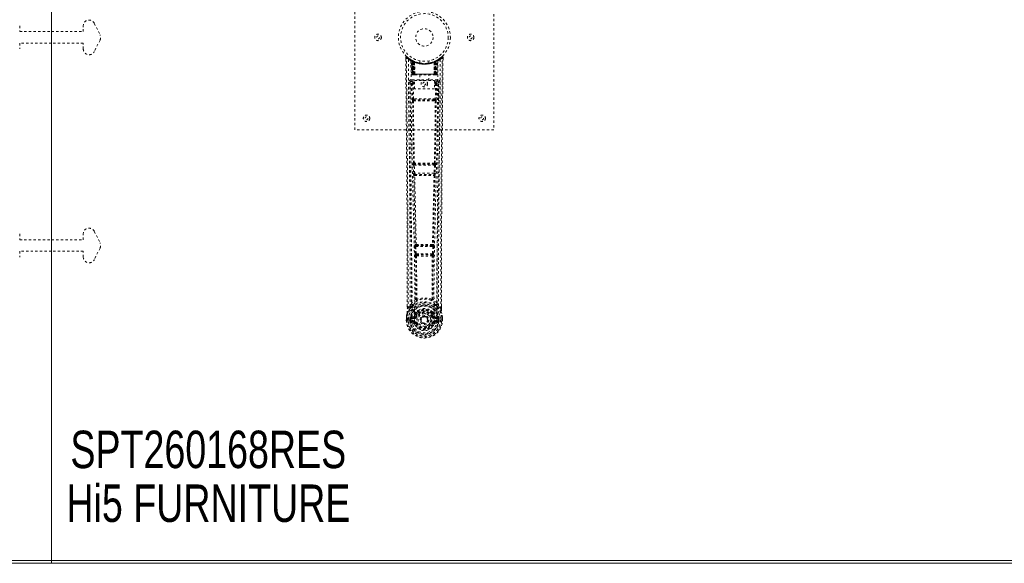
# Model space of a CAD drawing. Header units: inches. Extents: x 14 to 182, y 61 to 121.
# Tile 5 of 8: x 97 to 139, y 61 to 85. Entities that reach past the tile are written whole.
import ezdxf

# ---------------------------------------------------------------- set-up
doc = ezdxf.new("R2010")
doc.units = ezdxf.units.IN
doc.header["$MEASUREMENT"] = 0
doc.linetypes.add('SLD-Dashed', pattern=[0.075, 0.05, -0.025])
doc.linetypes.add('SLD-Solid', pattern=[0])
doc.layers.add('HI5-SYMBOLTEXT', color=5, linetype='SLD-Solid')
doc.styles.add('SLDTEXTSTYLE0', font='TXT', dxfattribs={"width": 0.75})

# ---------------------------------------------------------------- blocks, each defined once
blk = doc.blocks.new('SW_NOTE_0')
at = {"layer": 'HI5-SYMBOLTEXT', "color": 0, "char_height": 1.62, "attachment_point": 1, "style": 'SLDTEXTSTYLE0'}
for s, insert in [('SPT260168RES', (0, 2.088)), ('Hi5 FURNITURE', (-0.172, -0.24))]:
    blk.add_mtext(s, dxfattribs=dict(at, insert=insert))

msp = doc.modelspace()

# ---------------------------------------------------------------- linework, layer by layer
at = {"color": 7, "linetype": 'SLD-Solid', "lineweight": 15}
for p, q in [((97.891, 61.518), (97.891, 120.782)), ((97.891, 120.782), (97.891, 61.518)), ((97.891, 61.4), (14.141, 61.4)), ((14.259, 61.518), (97.891, 61.518)), ((14.259, 61.518), (97.891, 61.518)), ((97.891, 61.518), (181.523, 61.518)), ((97.891, 61.518), (97.891, 61.4)), ((97.891, 61.4), (97.891, 61.518)), ((97.891, 61.518), (181.523, 61.518)), ((181.641, 61.4), (97.891, 61.4))]:
    msp.add_line(p, q, dxfattribs=at)
at = {"color": 7, "linetype": 'SLD-Dashed', "lineweight": 0}
for p, q in [((111.009, 80.15), (111.009, 88.15)), ((117.009, 88.15), (117.009, 80.15)), ((99.74, 84.762), (99.99, 84.262)), ((96.516, 84.65), (96.516, 84.4)), ((96.516, 84.4), (97.891, 84.4)), ((97.891, 84.4), (99.266, 84.4)), ((99.266, 84.4), (99.266, 84.65)), ((97.891, 83.9), (96.516, 83.9)), ((96.516, 83.9), (96.516, 83.65)), ((99.266, 83.9), (97.891, 83.9)), ((99.266, 83.65), (99.266, 83.9)), ((99.99, 84.038), (99.74, 83.538)), ((113.202, 83.291), (113.203, 83.208)), ((113.441, 83.177), (113.427, 83.185)), ((113.455, 83.152), (113.442, 83.16)), ((113.463, 82.554), (113.442, 83.16)), ((113.476, 82.554), (113.455, 83.152)), ((113.525, 83.132), (113.459, 83.166)), ((113.474, 83.144), (113.497, 82.551)), ((113.542, 83.106), (113.474, 83.141)), ((113.495, 82.554), (113.474, 83.141)), ((113.501, 83.111), (113.514, 83.137)), ((113.501, 83.111), (113.502, 82.554)), ((113.507, 83.109), (113.501, 83.111)), ((113.507, 83.109), (113.519, 83.135)), ((113.507, 82.554), (113.507, 83.109)), ((113.514, 83.137), (113.519, 83.135)), ((113.515, 83.105), (113.527, 83.131)), ((113.515, 82.554), (113.515, 83.105)), ((113.519, 83.103), (113.531, 83.129)), ((113.519, 83.103), (113.519, 82.554)), ((113.527, 83.131), (113.525, 83.132)), ((113.531, 83.129), (113.527, 83.131)), ((113.533, 83.096), (113.545, 83.123)), ((113.533, 83.096), (113.534, 82.554)), ((113.537, 83.095), (113.549, 83.121)), ((113.537, 82.554), (113.537, 83.095)), ((113.542, 83.106), (113.543, 83.105)), ((113.561, 82.554), (113.542, 83.106)), ((113.543, 83.105), (113.563, 82.554)), ((113.545, 83.123), (113.549, 83.121)), ((113.588, 83.076), (113.586, 83.077)), ((113.591, 82.553), (113.586, 83.077)), ((113.588, 83.076), (113.593, 82.554)), ((113.592, 83.103), (113.589, 83.104)), ((113.809, 83.139), (113.809, 83.043)), ((114.209, 83.043), (114.209, 83.139)), ((114.429, 83.104), (114.426, 83.103)), ((114.426, 82.554), (114.43, 83.076)), ((114.432, 83.077), (114.427, 82.553)), ((114.432, 83.077), (114.43, 83.076)), ((114.456, 82.554), (114.475, 83.105)), ((114.476, 83.106), (114.457, 82.554)), ((114.473, 83.123), (114.499, 83.135)), ((114.473, 83.123), (114.485, 83.096)), ((114.475, 83.105), (114.476, 83.106)), ((114.544, 83.141), (114.476, 83.106)), ((114.481, 83.095), (114.481, 82.554)), ((114.485, 82.554), (114.485, 83.096)), ((114.491, 83.131), (114.487, 83.129)), ((114.487, 83.129), (114.499, 83.103)), ((114.491, 83.131), (114.503, 83.105)), ((114.493, 83.132), (114.492, 83.131)), ((114.56, 83.166), (114.493, 83.132)), ((114.499, 83.135), (114.504, 83.137)), ((114.499, 83.135), (114.512, 83.109)), ((114.499, 82.554), (114.499, 83.103)), ((114.503, 83.105), (114.503, 82.554)), ((114.504, 83.137), (114.513, 83.142)), ((114.504, 83.137), (114.517, 83.111)), ((114.517, 83.111), (114.512, 83.109)), ((114.512, 83.109), (114.512, 82.554)), ((114.517, 82.554), (114.517, 83.111)), ((114.521, 82.551), (114.544, 83.144)), ((114.524, 82.554), (114.544, 83.141)), ((114.537, 83.135), (114.532, 83.136)), ((114.542, 82.554), (114.563, 83.152)), ((114.556, 82.554), (114.577, 83.16)), ((114.577, 83.16), (114.563, 83.152)), ((114.591, 83.185), (114.578, 83.177)), ((114.655, 83.226), (114.595, 83.189)), ((114.766, 83.314), (114.665, 83.233)), ((114.816, 83.292), (114.786, 83.292)), ((114.815, 83.206), (114.816, 83.291)), ((113.396, 82.228), (113.392, 82.21)), ((113.393, 82.218), (113.393, 82.208)), ((113.393, 82.208), (113.393, 82.207)), ((113.393, 82.207), (113.4, 81.393)), ((113.437, 82.316), (113.437, 82.256)), ((114.581, 82.316), (113.437, 82.316)), ((113.437, 82.256), (113.585, 82.256)), ((113.463, 82.554), (113.476, 82.554)), ((113.502, 82.554), (113.463, 82.554)), ((113.476, 82.554), (113.515, 82.554)), ((113.485, 82.153), (113.53, 82.154)), ((113.485, 82.153), (113.492, 81.493)), ((113.49, 82.526), (113.493, 82.525)), ((113.495, 82.554), (113.561, 82.554)), ((113.495, 82.525), (113.495, 82.525)), ((113.502, 82.525), (113.507, 82.525)), ((113.506, 82.525), (113.516, 82.525)), ((114.512, 82.554), (113.507, 82.554)), ((113.516, 82.525), (113.52, 82.525)), ((113.519, 82.554), (114.499, 82.554)), ((113.524, 82.525), (113.591, 82.525)), ((113.53, 82.199), (113.53, 82.154)), ((113.585, 82.199), (113.53, 82.199)), ((113.585, 82.154), (113.53, 82.154)), ((113.537, 81.494), (113.53, 82.154)), ((113.534, 82.554), (113.537, 82.554)), ((114.481, 82.554), (113.537, 82.554)), ((113.563, 82.554), (113.561, 82.554)), ((113.585, 82.293), (114.446, 82.293)), ((113.585, 81.927), (113.585, 82.293)), ((113.591, 82.553), (113.593, 82.554)), ((113.593, 82.554), (114.426, 82.554)), ((113.593, 82.525), (114.425, 82.525)), ((113.814, 82.525), (113.814, 82.293)), ((114.204, 82.293), (114.204, 82.525)), ((114.426, 82.554), (114.427, 82.553)), ((114.427, 82.525), (114.494, 82.525)), ((114.446, 82.293), (114.446, 81.927)), ((114.446, 82.256), (114.581, 82.256)), ((114.446, 82.199), (114.489, 82.199)), ((114.446, 82.154), (114.489, 82.154)), ((114.457, 82.554), (114.456, 82.554)), ((114.457, 82.554), (114.524, 82.554)), ((114.481, 82.554), (114.485, 82.554)), ((114.489, 82.154), (114.482, 81.494)), ((114.489, 82.199), (114.489, 82.154)), ((114.499, 82.525), (114.503, 82.525)), ((114.503, 82.554), (114.542, 82.554)), ((114.503, 82.525), (114.512, 82.525)), ((114.511, 82.525), (114.516, 82.525)), ((114.516, 82.525), (114.516, 82.527)), ((114.556, 82.554), (114.517, 82.554)), ((114.524, 82.525), (114.524, 82.525)), ((114.525, 82.525), (114.529, 82.526)), ((114.533, 82.153), (114.526, 81.493)), ((114.542, 82.554), (114.556, 82.554)), ((114.581, 82.256), (114.581, 82.316)), ((114.618, 81.393), (114.625, 82.207)), ((114.626, 82.21), (114.623, 82.228)), ((114.625, 82.208), (114.625, 82.218)), ((114.625, 82.207), (114.625, 82.208)), ((114.446, 81.927), (113.585, 81.927)), ((113.534, 81.404), (113.583, 81.403)), ((114.482, 81.494), (113.537, 81.494)), ((113.593, 81.45), (113.546, 81.45)), ((114.425, 81.45), (113.593, 81.45)), ((114.473, 81.45), (114.425, 81.45)), ((114.435, 81.403), (114.484, 81.404)), ((117.009, 80.15), (111.009, 80.15)), ((113.529, 78.622), (113.54, 78.269)), ((113.542, 78.715), (113.536, 78.712)), ((113.574, 78.623), (114.444, 78.623)), ((113.585, 78.271), (113.574, 78.623)), ((113.581, 78.668), (113.587, 78.671)), ((114.437, 78.668), (113.581, 78.668)), ((114.431, 78.671), (114.437, 78.668)), ((114.444, 78.623), (114.434, 78.271)), ((114.482, 78.712), (114.476, 78.715)), ((114.489, 78.622), (114.478, 78.269)), ((113.553, 78.18), (113.554, 78.179)), ((114.434, 78.271), (113.585, 78.271)), ((113.598, 78.226), (113.598, 78.226)), ((113.598, 78.226), (114.42, 78.226)), ((114.42, 78.226), (114.42, 78.226)), ((114.464, 78.179), (114.465, 78.18)), ((99.74, 75.762), (99.99, 75.262)), ((96.516, 75.65), (96.516, 75.4)), ((96.516, 75.4), (97.891, 75.4)), ((97.891, 75.4), (99.266, 75.4)), ((99.266, 75.4), (99.266, 75.65)), ((99.99, 75.038), (99.74, 74.538)), ((113.599, 75.1), (113.611, 74.791)), ((113.622, 75.194), (113.609, 75.19)), ((113.643, 75.102), (114.375, 75.102)), ((113.655, 74.793), (113.643, 75.102)), ((113.653, 75.147), (113.666, 75.151)), ((114.365, 75.147), (113.653, 75.147)), ((114.352, 75.151), (114.365, 75.147)), ((114.375, 75.102), (114.363, 74.793)), ((114.397, 75.194), (114.41, 75.19)), ((114.42, 75.1), (114.408, 74.791)), ((96.516, 74.9), (96.516, 74.65)), ((97.891, 74.9), (96.516, 74.9)), ((99.266, 74.9), (97.891, 74.9)), ((99.266, 74.65), (99.266, 74.9)), ((113.611, 74.791), (113.613, 74.757)), ((113.629, 74.701), (113.63, 74.701)), ((114.363, 74.793), (113.655, 74.793)), ((113.674, 74.748), (113.673, 74.748)), ((113.673, 74.748), (114.345, 74.748)), ((114.345, 74.748), (114.344, 74.748)), ((114.388, 74.701), (114.389, 74.701)), ((114.408, 74.791), (114.405, 74.757)), ((113.273, 72.418), (113.272, 72.507)), ((113.274, 72.508), (113.274, 72.419)), ((113.398, 72.535), (113.302, 72.42)), ((113.398, 72.535), (113.458, 72.647)), ((114.561, 72.647), (114.62, 72.535)), ((114.716, 72.42), (114.62, 72.535)), ((114.745, 72.419), (114.744, 72.521)), ((114.746, 72.418), (114.746, 72.52)), ((113.23, 72.04), (113.23, 72.036)), ((113.23, 71.919), (113.23, 72.036)), ((113.231, 72.036), (113.231, 71.918)), ((113.26, 72.036), (113.259, 71.92)), ((113.381, 71.993), (113.381, 71.993)), ((113.381, 71.92), (113.381, 71.993)), ((113.411, 71.991), (113.41, 71.921)), ((113.411, 71.992), (113.416, 72.011)), ((113.416, 72.011), (113.416, 71.998)), ((113.416, 71.998), (113.416, 71.92)), ((113.425, 72.039), (113.422, 72.035)), ((113.426, 72.039), (113.436, 72.05)), ((113.551, 72.071), (113.436, 72.05)), ((113.436, 72.05), (113.436, 72.05)), ((113.436, 72.05), (113.436, 72.05)), ((113.451, 72.017), (113.58, 72.042)), ((113.451, 72.017), (113.451, 71.987)), ((113.58, 72.017), (113.451, 72.017)), ((113.58, 71.987), (113.451, 71.987)), ((113.58, 72.042), (113.58, 72.017)), ((113.58, 71.987), (113.58, 72.017)), ((113.628, 72.072), (113.635, 72.083)), ((113.635, 72.083), (113.662, 72.072)), ((113.638, 72.232), (113.637, 72.209)), ((113.645, 72.259), (113.656, 72.277)), ((113.661, 72.227), (113.661, 72.204)), ((113.853, 71.926), (113.853, 71.942)), ((114.356, 72.072), (114.383, 72.083)), ((114.357, 72.204), (114.357, 72.227)), ((114.362, 72.277), (114.374, 72.26)), ((114.381, 72.232), (114.381, 72.209)), ((114.383, 72.083), (114.39, 72.072)), ((114.438, 72.042), (114.567, 72.017)), ((114.438, 72.042), (114.438, 72.017)), ((114.567, 72.017), (114.438, 72.017)), ((114.438, 71.987), (114.438, 72.017)), ((114.567, 71.987), (114.438, 71.987)), ((114.583, 72.05), (114.467, 72.071)), ((114.567, 71.987), (114.567, 72.017)), ((114.583, 72.05), (114.593, 72.04)), ((114.596, 72.035), (114.593, 72.04)), ((114.602, 72.011), (114.602, 71.998)), ((114.607, 71.992), (114.602, 72.011)), ((114.602, 71.998), (114.603, 71.92)), ((114.637, 71.993), (114.608, 71.991)), ((114.608, 71.921), (114.608, 71.991)), ((114.637, 71.993), (114.638, 71.921)), ((114.637, 71.993), (114.637, 71.993)), ((114.759, 71.92), (114.759, 72.036)), ((114.788, 71.918), (114.787, 72.036)), ((114.788, 72.036), (114.788, 72.04)), ((114.789, 71.919), (114.788, 72.036)), ((113.23, 71.919), (113.234, 71.919)), ((113.234, 71.919), (113.287, 71.919)), ((113.287, 71.919), (113.31, 71.92)), ((113.31, 71.92), (113.316, 71.92)), ((113.316, 71.92), (113.466, 71.92)), ((113.381, 71.92), (113.381, 71.92)), ((113.416, 71.92), (113.41, 71.921)), ((113.434, 71.799), (113.553, 71.776)), ((113.464, 71.865), (113.464, 71.835)), ((113.464, 71.865), (113.58, 71.865)), ((113.58, 71.815), (113.464, 71.835)), ((113.464, 71.835), (113.58, 71.835)), ((113.466, 71.919), (113.466, 71.92)), ((113.58, 71.865), (113.58, 71.835)), ((113.58, 71.815), (113.58, 71.835)), ((113.64, 71.771), (113.636, 71.78)), ((113.662, 71.781), (113.64, 71.771)), ((113.853, 71.918), (113.853, 71.926)), ((114.378, 71.771), (114.356, 71.781)), ((114.382, 71.78), (114.378, 71.771)), ((114.433, 71.748), (114.378, 71.771)), ((114.438, 71.865), (114.438, 71.835)), ((114.438, 71.865), (114.554, 71.865)), ((114.554, 71.835), (114.438, 71.815)), ((114.438, 71.815), (114.438, 71.835)), ((114.438, 71.835), (114.554, 71.835)), ((114.466, 71.776), (114.585, 71.799)), ((114.552, 71.92), (114.703, 71.92)), ((114.554, 71.835), (114.554, 71.865)), ((114.603, 71.92), (114.608, 71.921)), ((114.703, 71.92), (114.709, 71.92)), ((114.709, 71.92), (114.732, 71.919)), ((114.732, 71.919), (114.785, 71.919)), ((114.785, 71.919), (114.789, 71.919))]:
    msp.add_line(p, q, dxfattribs=at)
at = {"color": 7, "linetype": 'SLD-Dashed', "lineweight": 0, "flags": 128}
for points in [[(113.272, 72.507), (113.27, 75.136), (113.253, 77.854), (113.228, 80.573), (113.202, 83.292)], [(113.202, 83.292), (113.203, 83.291), (113.205, 83.292), (113.211, 83.292), (113.221, 83.292), (113.227, 83.292), (113.232, 83.292)], [(113.251, 83.312), (113.244, 83.316), (113.236, 83.318), (113.227, 83.319), (113.219, 83.317), (113.213, 83.314), (113.207, 83.308), (113.204, 83.302), (113.203, 83.294)], [(113.232, 83.292), (113.24, 83.301), (113.247, 83.308), (113.251, 83.313), (113.252, 83.314)], [(113.302, 72.42), (113.303, 73.158), (113.303, 73.938), (113.301, 74.761), (113.297, 75.627), (113.293, 76.423), (113.287, 77.253), (113.286, 77.444), (113.284, 77.636), (113.283, 77.83), (113.282, 77.963), (113.281, 78.093), (113.28, 78.229), (113.278, 78.37), (113.274, 78.823), (113.27, 79.328), (113.264, 79.884), (113.261, 80.235), (113.258, 80.607), (113.254, 81.01), (113.25, 81.385), (113.245, 81.876), (113.241, 82.312), (113.238, 82.693), (113.235, 83.02), (113.232, 83.292)], [(113.321, 83.198), (113.327, 81.607), (113.345, 80.018), (113.376, 78.432), (113.413, 76.849), (113.443, 75.609), (113.466, 74.373), (113.476, 73.143), (113.466, 71.92)], [(113.43, 83.143), (113.437, 81.556), (113.457, 79.971), (113.49, 78.389), (113.53, 76.81), (113.562, 75.573), (113.586, 74.34), (113.596, 73.112), (113.584, 71.89)], [(113.435, 83.177), (113.442, 83.166), (113.446, 83.152)], [(113.442, 83.166), (113.443, 83.16), (113.443, 83.159)], [(113.473, 83.149), (113.474, 83.143), (113.474, 83.141)], [(113.475, 83.157), (113.482, 83.154), (113.514, 83.137)], [(114.207, 83.043), (114.208, 83.043), (114.19, 83.04), (114.152, 83.034), (114.098, 83.029), (114.033, 83.025), (114.009, 83.025)], [(114.588, 83.143), (114.582, 81.556), (114.561, 79.971), (114.529, 78.389), (114.488, 76.81), (114.457, 75.573), (114.432, 74.34), (114.423, 73.111), (114.435, 71.89)], [(114.481, 83.095), (114.477, 83.105), (114.473, 83.113), (114.47, 83.119), (114.469, 83.121)], [(114.697, 83.198), (114.692, 81.607), (114.673, 80.018), (114.643, 78.432), (114.605, 76.849), (114.575, 75.609), (114.552, 74.373), (114.542, 73.143), (114.552, 71.92)], [(114.716, 72.42), (114.715, 73.234), (114.716, 74.082), (114.718, 74.966), (114.722, 75.768), (114.725, 76.286), (114.728, 76.828), (114.732, 77.394), (114.737, 77.958), (114.741, 78.446), (114.746, 79.093), (114.753, 79.781), (114.76, 80.51), (114.766, 81.187), (114.786, 83.292)], [(114.746, 72.52), (114.748, 75.137), (114.766, 77.853), (114.79, 80.574), (114.816, 83.292)], [(114.813, 83.291), (114.811, 83.299), (114.808, 83.307), (114.803, 83.313), (114.796, 83.318), (114.789, 83.321), (114.782, 83.322), (114.774, 83.32), (114.768, 83.316)], [(113.332, 82.21), (113.336, 81.834), (113.34, 81.405), (113.345, 80.936), (113.349, 80.511), (113.351, 80.288), (113.353, 80.066), (113.355, 79.843), (113.358, 79.59), (113.36, 79.335), (113.363, 79.088), (113.367, 78.585), (113.371, 78.117), (113.375, 77.685), (113.379, 77.262), (113.383, 76.772), (113.388, 75.931), (113.393, 75.083), (113.397, 74.206), (113.398, 73.351), (113.398, 72.535)], [(113.392, 82.21), (113.416, 82.182), (113.485, 82.153)], [(113.392, 82.21), (113.423, 79.022), (113.449, 75.834), (113.458, 72.647)], [(113.53, 82.199), (113.461, 82.227), (113.437, 82.256)], [(113.494, 82.554), (113.495, 82.547), (113.496, 82.545)], [(113.534, 82.554), (113.526, 82.554), (113.518, 82.554), (113.511, 82.554), (113.505, 82.554), (113.5, 82.554), (113.497, 82.554), (113.495, 82.554), (113.495, 82.554)], [(113.508, 82.525), (113.508, 82.525), (113.509, 82.526), (113.512, 82.526), (113.516, 82.527)], [(113.523, 82.525), (113.525, 82.525), (113.526, 82.525)], [(113.563, 82.554), (113.566, 82.544), (113.573, 82.535)], [(113.591, 82.553), (113.576, 82.539), (113.573, 82.535)], [(114.427, 82.553), (114.442, 82.539), (114.446, 82.535)], [(114.446, 82.535), (114.452, 82.544), (114.456, 82.554)], [(114.524, 82.554), (114.524, 82.554), (114.522, 82.554), (114.518, 82.554), (114.513, 82.554), (114.507, 82.554), (114.5, 82.554), (114.493, 82.554), (114.485, 82.554)], [(114.581, 82.256), (114.558, 82.227), (114.489, 82.199)], [(114.533, 82.153), (114.529, 82.153), (114.519, 82.153), (114.505, 82.154), (114.489, 82.154)], [(114.503, 82.527), (114.507, 82.526), (114.509, 82.526), (114.51, 82.525), (114.51, 82.525)], [(114.533, 82.153), (114.603, 82.182), (114.624, 82.208)], [(114.561, 72.647), (114.569, 75.834), (114.595, 79.022), (114.626, 82.21)], [(114.62, 72.535), (114.62, 73.276), (114.621, 74.047), (114.624, 74.85), (114.628, 75.616), (114.633, 76.392), (114.639, 77.168), (114.645, 77.924), (114.652, 78.649), (114.658, 79.325), (114.665, 80.081), (114.672, 80.791), (114.679, 81.488), (114.686, 82.21)], [(113.537, 81.494), (113.521, 81.494), (113.507, 81.493), (113.496, 81.493), (113.492, 81.493)], [(113.502, 81.405), (113.518, 80.059), (113.542, 78.715)], [(113.576, 78.712), (113.551, 80.057), (113.534, 81.404)], [(114.435, 81.403), (114.224, 81.403), (114.009, 81.403), (113.795, 81.403), (113.583, 81.403)], [(114.425, 81.45), (114.221, 81.45), (114.015, 81.45), (113.803, 81.45), (113.593, 81.45)], [(114.484, 81.404), (114.467, 80.057), (114.442, 78.712)], [(114.473, 81.45), (114.49, 81.446), (114.5, 81.438)], [(114.517, 81.405), (114.501, 80.059), (114.476, 78.715)], [(114.526, 81.493), (114.522, 81.493), (114.512, 81.493), (114.497, 81.494), (114.482, 81.494)], [(113.574, 78.623), (113.566, 78.623), (113.558, 78.623), (113.551, 78.623), (113.544, 78.623), (113.538, 78.622), (113.534, 78.622), (113.531, 78.622), (113.529, 78.622)], [(114.489, 78.622), (114.487, 78.622), (114.484, 78.622), (114.48, 78.622), (114.474, 78.623), (114.468, 78.623), (114.46, 78.623), (114.453, 78.623), (114.444, 78.623)], [(113.585, 78.271), (113.577, 78.271), (113.569, 78.27), (113.561, 78.27), (113.555, 78.27), (113.549, 78.27), (113.545, 78.27), (113.542, 78.27), (113.54, 78.269)], [(113.54, 78.269), (113.542, 78.236), (113.542, 78.234)], [(113.554, 78.179), (113.589, 76.684), (113.622, 75.194)], [(113.657, 75.189), (113.624, 76.681), (113.588, 78.177)], [(114.43, 78.177), (114.394, 76.681), (114.361, 75.189)], [(114.464, 78.179), (114.429, 76.684), (114.397, 75.194)], [(114.478, 78.269), (114.477, 78.27), (114.474, 78.27), (114.469, 78.27), (114.464, 78.27), (114.457, 78.27), (114.45, 78.27), (114.442, 78.271), (114.434, 78.271)], [(114.46, 78.199), (114.461, 78.197), (114.464, 78.179)], [(114.478, 78.269), (114.476, 78.236), (114.476, 78.234)], [(113.643, 75.102), (113.635, 75.101), (113.627, 75.101), (113.62, 75.101), (113.614, 75.1), (113.608, 75.1), (113.604, 75.1), (113.601, 75.1), (113.599, 75.1)], [(113.643, 75.102), (113.643, 75.11), (113.643, 75.118), (113.645, 75.133), (113.648, 75.143), (113.653, 75.147)], [(114.365, 75.147), (114.37, 75.143), (114.374, 75.133), (114.376, 75.118), (114.376, 75.11), (114.375, 75.102)], [(114.42, 75.1), (114.418, 75.1), (114.415, 75.1), (114.41, 75.1), (114.405, 75.1), (114.398, 75.101), (114.391, 75.101), (114.383, 75.101), (114.375, 75.102)], [(113.655, 74.793), (113.647, 74.792), (113.64, 74.792), (113.632, 74.792), (113.626, 74.792), (113.62, 74.791), (113.616, 74.791), (113.613, 74.791), (113.611, 74.791)], [(113.63, 74.701), (113.641, 73.769), (113.642, 72.84)], [(113.666, 74.696), (113.677, 73.763), (113.677, 72.833)], [(114.341, 72.833), (114.342, 73.763), (114.353, 74.696)], [(114.363, 74.793), (114.362, 74.784), (114.361, 74.776), (114.356, 74.761), (114.351, 74.752), (114.348, 74.749), (114.346, 74.748), (114.345, 74.748)], [(114.408, 74.791), (114.403, 74.791), (114.392, 74.792), (114.378, 74.792), (114.363, 74.793)], [(114.388, 74.701), (114.378, 73.769), (114.377, 72.84)], [(113.639, 72.832), (113.542, 72.745), (113.458, 72.647)], [(113.639, 72.832), (113.641, 72.821), (113.646, 72.812), (113.652, 72.806), (113.66, 72.803), (113.668, 72.803), (113.676, 72.807), (113.682, 72.813), (113.687, 72.823)], [(113.677, 72.833), (113.678, 72.832), (113.678, 72.83), (113.681, 72.827), (113.687, 72.823)], [(114.331, 72.823), (114.338, 72.827), (114.34, 72.83), (114.341, 72.832), (114.341, 72.833)], [(114.331, 72.823), (114.336, 72.813), (114.343, 72.807), (114.351, 72.803), (114.359, 72.803), (114.366, 72.806), (114.373, 72.812), (114.377, 72.821), (114.379, 72.832)], [(114.561, 72.647), (114.477, 72.745), (114.379, 72.832)], [(113.441, 72.495), (113.34, 72.371), (113.26, 72.217)], [(113.302, 72.42), (113.296, 72.42), (113.29, 72.42), (113.284, 72.42), (113.279, 72.419), (113.275, 72.419), (113.273, 72.419), (113.272, 72.419), (113.273, 72.418)], [(113.551, 72.598), (113.545, 72.592), (113.536, 72.583)], [(113.782, 72.363), (113.731, 72.336), (113.656, 72.277)], [(114.362, 72.277), (114.287, 72.336), (114.236, 72.363)], [(114.482, 72.583), (114.473, 72.592), (114.468, 72.598)], [(114.578, 72.495), (114.678, 72.372), (114.758, 72.217)], [(114.746, 72.418), (114.746, 72.419), (114.745, 72.419), (114.743, 72.419), (114.739, 72.419), (114.734, 72.42), (114.728, 72.42), (114.722, 72.42), (114.716, 72.42)], [(113.26, 72.217), (113.244, 72.139), (113.23, 72.04)], [(113.23, 72.036), (113.243, 72.131), (113.259, 72.206)], [(113.23, 72.04), (113.231, 72.04), (113.233, 72.04), (113.236, 72.039), (113.24, 72.039), (113.244, 72.038), (113.249, 72.037), (113.254, 72.037), (113.26, 72.036)], [(113.23, 72.036), (113.23, 72.036), (113.231, 72.036), (113.233, 72.036), (113.237, 72.036), (113.242, 72.036), (113.247, 72.036), (113.253, 72.036), (113.26, 72.036)], [(113.26, 72.217), (113.259, 72.212), (113.259, 72.206)], [(113.381, 71.993), (113.391, 71.992), (113.4, 71.992), (113.407, 71.991), (113.411, 71.991)], [(113.411, 71.991), (113.411, 71.992), (113.411, 71.992)], [(113.451, 71.987), (113.433, 71.99), (113.416, 71.998)], [(113.578, 72.094), (113.565, 72.077), (113.551, 72.071)], [(113.637, 72.209), (113.607, 72.159), (113.578, 72.094)], [(113.69, 72.06), (113.685, 72.062), (113.68, 72.064), (113.675, 72.066), (113.671, 72.068), (113.667, 72.07), (113.665, 72.071), (113.663, 72.071), (113.662, 72.072)], [(114.328, 72.06), (114.333, 72.062), (114.339, 72.064), (114.343, 72.066), (114.347, 72.068), (114.351, 72.07), (114.353, 72.071), (114.355, 72.071), (114.356, 72.072)], [(114.383, 72.083), (114.357, 72.144), (114.329, 72.191)], [(114.381, 72.209), (114.412, 72.159), (114.44, 72.094)], [(114.44, 72.094), (114.453, 72.077), (114.467, 72.071)], [(114.602, 71.998), (114.586, 71.99), (114.567, 71.987)], [(114.607, 71.992), (114.608, 71.991), (114.608, 71.991)], [(114.76, 72.206), (114.76, 72.212), (114.758, 72.217)], [(114.788, 72.04), (114.777, 72.128), (114.758, 72.217)], [(114.788, 72.04), (114.787, 72.04), (114.785, 72.04), (114.782, 72.039), (114.779, 72.039), (114.774, 72.038), (114.769, 72.037), (114.764, 72.037), (114.759, 72.036)], [(114.759, 72.036), (114.765, 72.036), (114.771, 72.036), (114.777, 72.036), (114.781, 72.036), (114.785, 72.036), (114.788, 72.036), (114.789, 72.036), (114.788, 72.036)], [(114.788, 72.036), (114.776, 72.131), (114.76, 72.206)], [(113.259, 71.92), (113.253, 71.92), (113.247, 71.92), (113.241, 71.92), (113.236, 71.92), (113.233, 71.919), (113.23, 71.919), (113.229, 71.919), (113.23, 71.919)], [(113.41, 71.921), (113.407, 71.92), (113.4, 71.92), (113.391, 71.92), (113.381, 71.92)], [(113.421, 71.848), (113.441, 71.861), (113.464, 71.865)], [(114.435, 71.89), (114.429, 71.812), (114.407, 71.736), (114.367, 71.666), (114.314, 71.605), (114.248, 71.556), (114.173, 71.519), (114.093, 71.497), (114.009, 71.49), (113.926, 71.497), (113.845, 71.519), (113.77, 71.556), (113.705, 71.605), (113.651, 71.666), (113.612, 71.736), (113.589, 71.812), (113.584, 71.89)], [(113.69, 71.792), (113.685, 71.79), (113.68, 71.788), (113.675, 71.786), (113.671, 71.784), (113.667, 71.783), (113.665, 71.782), (113.663, 71.781), (113.662, 71.781)], [(114.328, 71.792), (114.333, 71.79), (114.339, 71.788), (114.343, 71.786), (114.347, 71.784), (114.351, 71.783), (114.353, 71.782), (114.355, 71.781), (114.356, 71.781)], [(114.554, 71.865), (114.578, 71.861), (114.597, 71.848)], [(114.789, 71.919), (114.789, 71.919), (114.788, 71.919), (114.786, 71.919), (114.782, 71.92), (114.777, 71.92), (114.772, 71.92), (114.766, 71.92), (114.759, 71.92)]]:
    msp.add_lwpolyline(points, dxfattribs=at)
at = {"color": 7, "linetype": 'SLD-Dashed', "lineweight": 0}
for centre, radius in [((114.009, 84.15), 1.125), ((114.009, 84.15), 1.03), ((112.009, 84.15), 0.141), ((114.009, 84.15), 0.376), ((116.009, 84.15), 0.141), ((112.009, 84.15), 0.0625), ((116.009, 84.15), 0.0625), ((114.009, 82.15), 0.141), ((114.009, 82.15), 0.0625), ((111.509, 80.65), 0.14), ((111.509, 80.65), 0.0625), ((116.509, 80.65), 0.141), ((116.509, 80.65), 0.0625), ((114.009, 71.926), 0.7), ((114.009, 71.926), 0.69), ((114.009, 71.926), 0.623), ((114.009, 71.926), 0.32), ((114.009, 71.926), 0.275), ((114.009, 71.926), 0.188), ((114.009, 71.926), 0.157), ((114.009, 71.926), 0.142), ((114.009, 71.926), 0.139), ((114.009, 71.926), 0.138)]:
    msp.add_circle(centre, radius, dxfattribs=at)
for centre, radius, start, end in [((99.516, 84.65), 0.25, 26.5651, 180), ((99.766, 84.15), 0.25, 333.4349, 26.5651), ((99.516, 83.65), 0.25, 180, 333.4349), ((113.232, 83.292), 0.03, 47.8444, 180.5328), ((114.004, 84.185), 1.2, 228.1041, 235.3369), ((114.009, 84.151), 1.158, 227.8715, 312.1368), ((114.004, 84.143), 1.119, 227.8914, 235.3676), ((113.351, 83.198), 0.03, 55.9252, 179.7364), ((113.995, 84.385), 1.365, 240.4168, 245.5476), ((114.009, 84.149), 1.127, 235.3398, 240.4743), ((113.412, 83.159), 0.03, 1.9706, 58.9238), ((114.001, 84.136), 1.111, 238.9138, 239.8061), ((113.392, 83.123), 0.0707, 31.4602, 58.8912), ((113.471, 83.13), 0.0429, 114.1564, 162.9982), ((114.009, 84.182), 1.19, 240.88, 299.12), ((113.425, 83.151), 0.0299, 1.8998, 59.7094), ((113.932, 84.015), 0.972, 239.6406, 242.5061), ((114.019, 84.171), 1.152, 239.9215, 243.9596), ((114, 83.785), 0.838, 228.2623, 233.5242), ((114.009, 84.15), 1.128, 240.4733, 299.5267), ((113.986, 83.764), 0.81, 229.0895, 234.457), ((113.444, 83.14), 0.03, 16.8667, 61.2518), ((113.444, 83.14), 0.0299, 1.8065, 60.7412), ((114.003, 84.137), 1.113, 240.7479, 245.7405), ((113.997, 83.773), 0.82, 230.39, 235.5927), ((114.009, 84.149), 1.155, 244.2143, 295.7857), ((114.009, 84.149), 1.155, 244.9105, 295.0895), ((113.512, 83.105), 0.0297, 1.478, 64.4742), ((113.514, 83.104), 0.0297, 1.4806, 64.5523), ((114.009, 84.149), 1.155, 245.8867, 294.1133), ((113.966, 83.702), 0.731, 234.7524, 238.7707), ((113.56, 83.093), 0.0311, 328.3372, 19.6241), ((113.559, 83.094), 0.0345, 328.9283, 15.1755), ((114.009, 84.113), 1.12, 247.9258, 292.0742), ((114.46, 83.094), 0.0345, 164.8265, 211.05), ((114.458, 83.093), 0.031, 160.2241, 211.6761), ((114.055, 83.699), 0.728, 301.225, 305.2576), ((114.118, 83.915), 0.868, 293.5573, 295.4839), ((114.528, 83.029), 0.109, 91.2471, 120.4818), ((114.505, 83.104), 0.0297, 115.4477, 178.5194), ((114.506, 83.105), 0.0297, 115.5277, 178.5201), ((114.035, 83.754), 0.797, 304.3318, 309.6855), ((114.035, 83.761), 0.806, 305.5313, 310.9222), ((114.56, 83.009), 0.137, 89.4082, 113.5157), ((114.019, 83.785), 0.837, 306.4736, 311.7399), ((114.574, 83.14), 0.0299, 119.2515, 178.1852), ((114.158, 83.893), 0.83, 298.7861, 300.3548), ((114.593, 83.151), 0.0299, 120.2906, 178.1002), ((114.01, 84.149), 1.126, 299.5236, 304.6623), ((114.547, 83.13), 0.0429, 17.0146, 65.8219), ((114.607, 83.159), 0.03, 121.0864, 178.0193), ((114.024, 84.383), 1.363, 294.4489, 299.5866), ((114.014, 84.144), 1.12, 304.6371, 312.1019), ((114.667, 83.198), 0.03, 0.2594, 124.0791), ((114.011, 84.19), 1.206, 304.6792, 311.8728), ((114.786, 83.292), 0.03, 359.4669, 132.1519), ((114.73, 83.261), 0.0641, 28.6773, 55.718), ((113.437, 82.211), 0.105, 89.9171, 180.6366), ((113.374, 79.35), 2.861, 89.6401, 90.8417), ((113.437, 82.211), 0.045, 90.0193, 157.9932), ((113.493, 82.555), 0.03, 182.0013, 269.997), ((113.494, 82.556), 0.0305, 182.359, 249.381), ((113.506, 82.555), 0.03, 181.9616, 246.5728), ((113.53, 82.154), 0.0451, 90.4262, 180.3576), ((113.507, 82.557), 0.0315, 237.9497, 270.6786), ((113.524, 82.555), 0.03, 181.9237, 269.94), ((113.522, 82.413), 0.115, 100.1057, 103.9577), ((114.308, 82.551), 0.806, 179.7522, 181.6541), ((113.915, 82.547), 0.408, 178.9987, 183.063), ((113.938, 82.547), 0.423, 179.04, 182.966), ((113.949, 82.547), 0.43, 179.0713, 182.9347), ((113.976, 82.547), 0.443, 179.0824, 182.8307), ((113.978, 82.547), 0.441, 179.0846, 182.847), ((113.591, 82.555), 0.0299, 181.8008, 269.8108), ((113.594, 82.552), 0.0265, 218.3619, 269.3894), ((114.425, 82.552), 0.0266, 270.8027, 321.446), ((114.427, 82.555), 0.0299, 270.1893, 358.2081), ((114.033, 82.547), 0.448, 357.1934, 0.8935), ((114.049, 82.547), 0.435, 357.1381, 0.9488), ((114.489, 82.56), 0.0353, 261.8071, 350.6839), ((114.488, 82.154), 0.0451, 359.6127, 89.5782), ((114.494, 82.555), 0.03, 270.069, 358.0583), ((114.078, 82.547), 0.421, 357.0248, 0.9693), ((113.667, 82.551), 0.836, 358.3995, 0.2344), ((114.108, 82.547), 0.404, 356.9058, 1.014), ((114.512, 82.557), 0.0314, 269.2985, 302.389), ((114.495, 82.41), 0.119, 75.901, 79.5612), ((114.512, 82.555), 0.03, 293.4915, 358.0151), ((114.526, 82.555), 0.03, 270.012, 357.9987), ((114.524, 82.556), 0.0305, 290.7016, 357.6585), ((114.581, 82.211), 0.105, 359.3655, 90.0808), ((114.581, 82.211), 0.045, 22.0068, 89.9807), ((114.644, 79.335), 2.876, 89.1625, 90.358), ((113.781, 81.48), 0.289, 177.3464, 195.0255), ((113.547, 81.404), 0.0456, 91.9252, 179.0017), ((113.527, 81.661), 0.258, 264.2214, 271.5598), ((113.609, 81.41), 0.075, 148.0018, 184.8097), ((113.614, 81.486), 0.0773, 174.5387, 208.3778), ((113.648, 81.414), 0.0652, 146.4274, 189.4457), ((114.371, 81.414), 0.0652, 350.5383, 33.553), ((114.405, 81.486), 0.0773, 331.6182, 5.4641), ((114.408, 81.41), 0.0757, 355.3516, 31.8355), ((114.491, 81.662), 0.258, 268.4468, 275.7761), ((114.479, 81.407), 0.0384, 357.0694, 55.372), ((114.237, 81.48), 0.289, 344.9841, 2.641), ((113.749, 78.65), 0.222, 163.6472, 187.1141), ((113.582, 78.714), 0.0451, 181.9441, 269.4434), ((113.587, 78.716), 0.0451, 181.9691, 269.4236), ((113.568, 78.848), 0.136, 258.8608, 273.2816), ((113.632, 78.637), 0.0601, 148.59, 193.1012), ((114.009, 42.578), 36.136, 89.3136, 90.6865), ((113.633, 78.705), 0.057, 172.6093, 216.4894), ((114.009, 45.648), 33.026, 89.2675, 90.7325), ((114.431, 78.716), 0.0451, 270.5772, 358.0316), ((114.386, 78.705), 0.0567, 323.3854, 7.5167), ((114.437, 78.714), 0.0451, 270.5566, 358.0559), ((114.386, 78.637), 0.0601, 346.8979, 31.411), ((114.45, 78.848), 0.136, 266.7431, 281.1106), ((114.269, 78.65), 0.222, 352.885, 16.3537), ((113.66, 78.23), 0.118, 177.9703, 205.3827), ((113.598, 78.181), 0.0451, 90.6341, 181.6264), ((113.599, 78.181), 0.0451, 90.638, 181.6254), ((113.58, 78.3), 0.123, 257.6604, 273.6569), ((113.647, 78.265), 0.0626, 174.4859, 218.4564), ((113.657, 78.188), 0.0697, 146.9349, 189.0894), ((114.009, 111.75), 33.576, 269.2814, 270.7186), ((114.009, 111.574), 33.351, 269.2944, 270.7056), ((114.371, 78.265), 0.0626, 321.5465, 5.5112), ((114.42, 78.182), 0.0433, 22.7761, 90.2182), ((114.361, 78.188), 0.0697, 350.9106, 33.0651), ((114.42, 78.181), 0.0452, 358.3795, 89.3661), ((114.438, 78.301), 0.125, 266.4435, 282.2391), ((114.358, 78.23), 0.118, 334.6466, 2.0163), ((99.516, 75.65), 0.25, 26.5651, 180), ((99.766, 75.15), 0.25, 333.4349, 26.5651), ((113.762, 75.127), 0.165, 157.6409, 189.3987), ((113.654, 75.192), 0.0451, 182.4947, 269.1349), ((113.667, 75.196), 0.0451, 182.6001, 269.1058), ((113.651, 75.281), 0.092, 251.4674, 273.9893), ((114.009, 38.163), 37.028, 89.4553, 90.5445), ((113.718, 75.183), 0.0613, 173.9403, 211.5296), ((114.009, 42.259), 32.893, 89.4021, 90.5979), ((114.352, 75.196), 0.0451, 270.8972, 357.3969), ((114.301, 75.183), 0.0607, 328.292, 6.2381), ((114.368, 75.281), 0.0918, 266.0197, 288.5483), ((114.364, 75.192), 0.0451, 270.8651, 357.5053), ((114.257, 75.127), 0.165, 350.5978, 22.3626), ((99.516, 74.65), 0.25, 180, 333.4349), ((113.706, 74.753), 0.0933, 177.5335, 214.1341), ((113.674, 74.703), 0.0451, 91.0432, 182.1458), ((113.675, 74.702), 0.0451, 91.0502, 182.1473), ((113.66, 74.784), 0.088, 250.2511, 273.9517), ((113.714, 74.791), 0.0588, 177.8345, 226.6323), ((113.752, 74.708), 0.0872, 153.1873, 188.2011), ((114.009, 107.43), 32.736, 269.3991, 270.6007), ((114.009, 108.116), 33.37, 269.4251, 270.5749), ((114.343, 74.702), 0.0451, 357.8472, 88.9567), ((114.266, 74.708), 0.0873, 351.8166, 26.8051), ((114.344, 74.703), 0.0451, 357.8517, 88.9593), ((114.358, 74.785), 0.0889, 266.1802, 289.6227), ((114.312, 74.753), 0.0933, 325.8663, 2.4585), ((113.627, 72.839), 0.0143, 327.5648, 3.3169), ((113.7, 72.836), 0.0608, 183.6698, 286.544), ((113.674, 72.913), 0.0795, 246.0508, 272.5055), ((114.009, 71.912), 0.965, 70.5268, 109.4745), ((113.764, 72.841), 0.0786, 193.322, 233.745), ((114.009, 71.985), 0.844, 69.7727, 110.2273), ((114.318, 72.836), 0.0608, 253.456, 356.3302), ((114.255, 72.841), 0.0786, 306.255, 346.678), ((114.345, 72.913), 0.0794, 267.4919, 293.9518), ((114.391, 72.839), 0.0143, 176.6831, 212.4352), ((114.009, 71.926), 0.787, 8.3239, 171.6761), ((112.071, 72.39), 1.202, 351.1876, 1.3423), ((114.009, 71.926), 0.758, 8.3241, 171.6759), ((109.676, 73.06), 3.682, 346.7651, 349.9866), ((114.009, 71.926), 0.632, 6.0642, 173.9358), ((113.861, 72.983), 0.644, 224.0915, 229.2575), ((114.009, 71.926), 0.602, 6.2697, 173.7303), ((114.984, 70.92), 2.205, 131.0577, 134.4287), ((113.518, 72.65), 0.0608, 182.3804, 301.9698), ((114.277, 72.089), 0.888, 129.1314, 144.9697), ((114.009, 71.915), 0.453, 39.7481, 140.2512), ((114.009, 71.889), 0.494, 46.9721, 133.0279), ((114.009, 71.945), 0.476, 61.4732, 118.5257), ((113.741, 72.089), 0.888, 35.03, 50.8689), ((114.5, 72.65), 0.0608, 238.0272, 357.6226), ((113.034, 70.92), 2.205, 45.5713, 48.9423), ((114.156, 72.984), 0.646, 310.7503, 315.9036), ((118.34, 73.059), 3.68, 190.0121, 193.2362), ((115.947, 72.39), 1.201, 178.656, 188.8166), ((113.53, 71.995), 0.115, 159.6773, 172.2864), ((113.45, 72.048), 0.0305, 203.832, 270.9607), ((113.873, 71.836), 0.491, 116.127, 155.5122), ((113.816, 71.83), 0.44, 113.936, 149.9011), ((113.581, 72.072), 0.0299, 180.9992, 268.9459), ((113.609, 72.099), 0.031, 190.1682, 328.1963), ((113.578, 72.098), 0.0565, 271.9539, 331.5649), ((113.58, 72.106), 0.089, 270, 337.226), ((113.58, 72.106), 0.119, 269.9968, 337.2288), ((114.074, 71.93), 0.465, 145.8355, 160.7969), ((113.668, 72.212), 0.0305, 185.6314, 316.065), ((113.659, 72.255), 0.0504, 244.2272, 271.7462), ((113.682, 72.236), 0.0444, 147.4008, 184.9848), ((113.66, 72.277), 0.0507, 244.3346, 271.7404), ((113.696, 72.282), 0.0404, 187.3049, 232.7723), ((113.694, 72.226), 0.0326, 132.1724, 178.358), ((113.689, 72.228), 0.0371, 220.1785, 270.7165), ((114.009, 71.926), 0.376, 22.774, 157.226), ((114.009, 71.932), 0.411, 39.0116, 140.9884), ((114.009, 71.926), 0.346, 22.7744, 157.2256), ((114.009, 71.926), 0.275, 90.0003, 269.9997), ((114.009, 71.926), 0.156, 65.1542, 110.0596), ((114.009, 71.926), 0.275, 269.9996, 90.0004), ((114.438, 72.106), 0.119, 202.7712, 270.0032), ((114.351, 72.212), 0.0305, 223.93, 354.3735), ((114.329, 72.228), 0.0371, 269.2701, 319.8349), ((114.322, 72.282), 0.0404, 307.2245, 352.6983), ((114.324, 72.226), 0.0326, 1.6413, 47.8282), ((114.438, 72.106), 0.089, 202.774, 270), ((114.359, 72.277), 0.0506, 268.2501, 295.6859), ((114.359, 72.255), 0.0505, 268.2778, 295.7489), ((114.141, 71.831), 0.497, 24.8142, 63.6305), ((114.336, 72.236), 0.0445, 355.0319, 32.6722), ((114.203, 71.83), 0.439, 30.0683, 66.0867), ((114.409, 72.099), 0.031, 211.596, 350.0479), ((114.44, 72.099), 0.0567, 208.2232, 267.9851), ((114.437, 72.072), 0.0299, 271.048, 359.0069), ((114.568, 72.048), 0.0305, 269.0244, 336.183), ((114.518, 72.003), 0.0841, 5.3825, 22.6538), ((114.759, 72.036), 0.03, 0.2178, 5.2738), ((114.009, 71.926), 0.78, 180, 359.4852), ((114.009, 71.926), 0.78, 180.5288, 359.4712), ((114.009, 71.926), 0.75, 180.4559, 359.5441), ((114.009, 71.926), 0.629, 180.5446, 359.4554), ((114.009, 71.926), 0.599, 180.5443, 359.4557), ((114.009, 71.926), 0.593, 180.5524, 187.6091), ((113.625, 71.875), 0.206, 187.6623, 201.6592), ((113.463, 71.805), 0.0299, 88.0414, 192.1164), ((114.009, 71.914), 0.543, 179.3661, 0.6339), ((113.584, 72.139), 0.249, 241.7055, 269.8606), ((113.581, 71.785), 0.0301, 91.4633, 197.6159), ((113.544, 71.731), 0.0455, 22.5465, 78.6369), ((113.58, 71.746), 0.119, 22.7712, 90.0032), ((113.58, 71.746), 0.089, 22.774, 90), ((113.575, 71.744), 0.0714, 30.3157, 85.2478), ((114.159, 70.459), 1.412, 111.5719, 113.9802), ((114.009, 71.926), 0.459, 202.774, 337.226), ((114.009, 71.926), 0.4, 202.774, 337.226), ((114.009, 71.926), 0.376, 202.774, 337.226), ((114.009, 71.926), 0.346, 202.7744, 337.2256), ((114.438, 71.746), 0.119, 89.9968, 157.2288), ((114.438, 71.746), 0.089, 90, 157.226), ((114.444, 71.744), 0.0715, 94.7779, 149.7634), ((114.475, 71.731), 0.0455, 101.3331, 157.4914), ((114.436, 72.131), 0.242, 269.7365, 298.8252), ((114.437, 71.785), 0.0301, 342.3484, 88.5723), ((114.555, 71.805), 0.0299, 347.8962, 91.946), ((114.393, 71.875), 0.206, 338.3573, 352.3329), ((114.009, 71.926), 0.593, 352.3909, 359.4476), ((114.615, 71.047), 0.874, 88.484, 90.4271)]:
    msp.add_arc(centre, radius, start, end, dxfattribs=at)

# ---------------------------------------------------------------- block references
at = {"layer": 'HI5-SYMBOLTEXT', "color": 5}
msp.add_blockref('SW_NOTE_0', (98.708, 65.05), dxfattribs=at)

doc.saveas('drawing.dxf')
